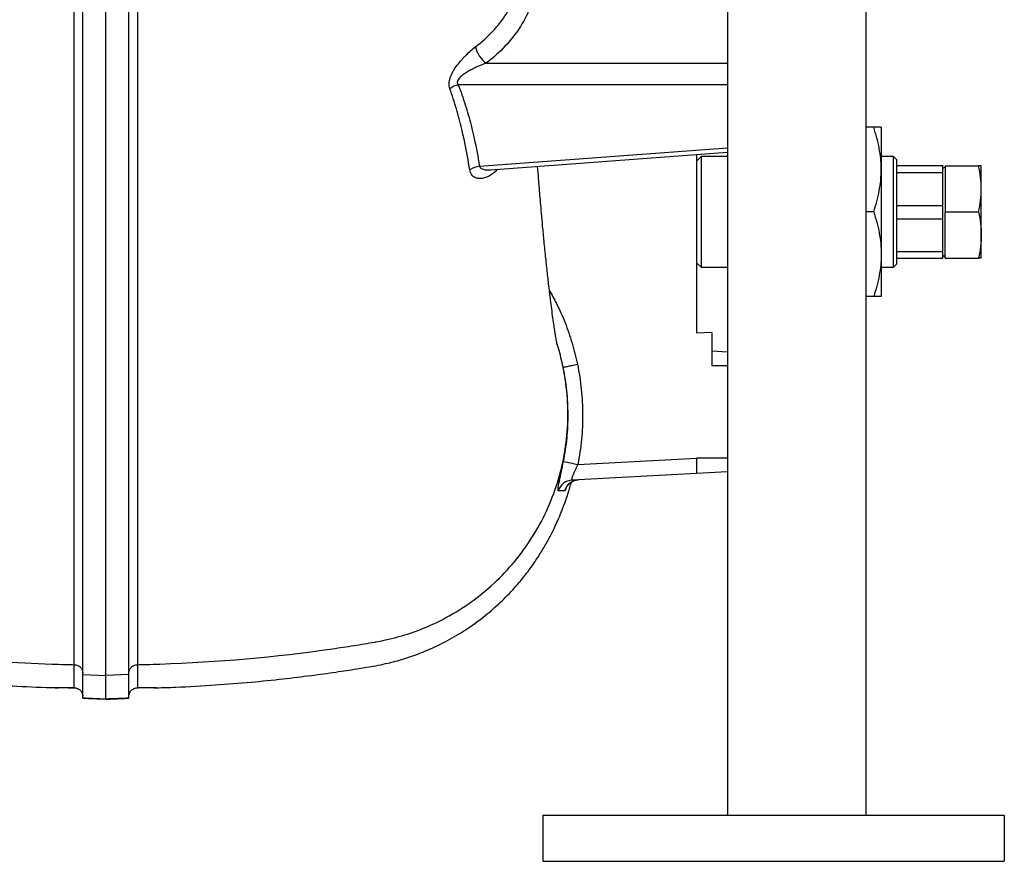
# Model space of a CAD drawing. Header units: millimetres. Extents: x 1108 to 5030, y 1860 to 4202.
# Tile 8 of 16: x 4390 to 5030, y 1860 to 2407. Entities that reach past the tile are written whole.
import ezdxf

# ---------------------------------------------------------------- set-up
doc = ezdxf.new("R2010")
doc.units = ezdxf.units.MM
doc.header["$LTSCALE"] = 2

msp = doc.modelspace()

# ---------------------------------------------------------------- linework, layer by layer
at = {"color": 7, "linetype": 'Continuous', "lineweight": 25}
for p, q in [((4849.92, 2419.98), (4849.92, 1889.98)), ((4939.92, 2419.98), (4939.92, 1889.98)), ((4693.17, 2378.71), (4849.92, 2378.71)), ((4849.92, 2364.59), (4674.99, 2364.59)), ((4945.01, 2336.98), (4939.92, 2336.98)), ((4949.92, 2336.98), (4949.92, 2309.48)), ((4688.81, 2311.68), (4849.92, 2323.62)), ((4696.14, 2309.3), (4849.92, 2320.7)), ((4829.92, 2319.21), (4829.92, 2203.12)), ((4832.92, 2317.98), (4829.92, 2314.98)), ((4849.92, 2317.98), (4832.92, 2317.98)), ((4832.92, 2317.98), (4832.92, 2281.62)), ((4957.92, 2317.98), (4949.92, 2317.98)), ((4959.92, 2315.98), (4957.92, 2317.98)), ((4957.92, 2281.62), (4957.92, 2317.98)), ((4959.92, 2315.98), (4959.92, 2281.64)), ((4959.92, 2312.1), (4989.92, 2312.1)), ((4989.92, 2311.85), (4959.92, 2311.85)), ((4989.92, 2311.85), (4989.92, 2312.1)), ((4989.92, 2307.61), (4989.92, 2311.85)), ((4991.52, 2311.09), (4989.92, 2310.17)), ((4991.52, 2311.98), (4991.52, 2281.98)), ((4991.52, 2311.98), (5013.24, 2311.98)), ((5014.92, 2296.98), (5014.92, 2311.98)), ((4949.92, 2309.48), (4949.92, 2254.48)), ((4959.92, 2307.61), (4989.92, 2307.61)), ((4989.92, 2285.83), (4989.92, 2307.61)), ((5014.92, 2266.98), (5014.92, 2296.98)), ((4989.92, 2285.83), (4959.92, 2285.83)), ((4989.92, 2277.48), (4989.92, 2285.83)), ((4832.92, 2281.62), (4832.92, 2245.98)), ((4945.01, 2281.98), (4939.92, 2281.98)), ((4957.92, 2245.98), (4957.92, 2281.62)), ((4959.92, 2281.64), (4959.92, 2247.98)), ((4991.52, 2281.98), (5013.24, 2281.98)), ((4991.52, 2251.98), (4991.52, 2281.98)), ((4959.92, 2277.48), (4989.92, 2277.48)), ((4989.92, 2255.96), (4989.92, 2277.48)), ((5014.92, 2251.98), (5014.92, 2266.98)), ((4949.92, 2254.48), (4949.92, 2226.98)), ((4989.92, 2255.96), (4959.92, 2255.96)), ((4989.92, 2251.86), (4989.92, 2255.96)), ((4989.92, 2253.79), (4991.52, 2252.86)), ((4829.92, 2248.98), (4832.92, 2245.98)), ((4957.92, 2245.98), (4959.92, 2247.98)), ((4959.92, 2251.86), (4989.92, 2251.86)), ((4991.52, 2251.98), (5013.24, 2251.98)), ((4832.92, 2245.98), (4849.92, 2245.98)), ((4949.92, 2245.98), (4957.92, 2245.98)), ((4945.01, 2226.98), (4939.92, 2226.98)), ((4839.92, 2203.62), (4829.92, 2203.12)), ((4839.92, 2203.62), (4839.92, 2181.98)), ((4849.92, 2190.93), (4839.92, 2191.45)), ((4849.92, 2181.98), (4839.92, 2181.98)), ((4752.69, 2117.92), (4829.92, 2121.96)), ((4849.92, 2121.96), (4829.92, 2121.96)), ((4849.92, 2113.03), (4829.92, 2111.98)), ((4829.92, 2111.98), (4749.01, 2107.74)), ((4430.92, 1981.47), (4445.92, 1980.69)), ((4460.92, 1981.47), (4445.92, 1980.69)), ((4421.73, 1972.69), (4425.44, 1972.7)), ((4466.41, 1972.7), (4466.94, 1972.7)), ((4729.92, 1889.98), (4729.92, 1859.98)), ((4729.92, 1889.98), (5029.92, 1889.98)), ((5029.92, 1889.98), (5029.92, 1859.98)), ((4729.92, 1859.98), (5029.92, 1859.98))]:
    msp.add_line(p, q, dxfattribs=at)
at = {"color": 7, "linetype": 'Continuous', "lineweight": 25, "flags": 128}
msp.add_lwpolyline([(4750.25, 2107.34), (4751.69, 2107.76), (4753.23, 2107.96)], dxfattribs=at)
at = {"color": 7, "linetype": 'Continuous', "lineweight": 25}
for centre, radius, start, end in [((4702.21, 2392.12), 16.17, 189.98325, 236.02893), ((4678.12, 2350.81), 14.13, 102.79003, 127.45867), ((4690.21, 2298.71), 13.04, 96.13577, 126.31694), ((4803.17, 2380.46), 267.35, 257.08823, 259.11592), ((4749.54, 2097.78), 9.97, 93.05144, 162.49444)]:
    msp.add_arc(centre, radius, start, end, dxfattribs=at)
at = {"color": 8, "linetype": 'Continuous', "lineweight": 25}
msp.add_arc((4753.76, 2097.98), 9.99, 110.55964, 164.32668, dxfattribs=at)
at = {"color": 7, "linetype": 'Continuous', "lineweight": 25}
for points, knots in [([(4425.43, 1987.76), (4425.44, 1992.43), (4425.44, 1997.09), (4425.44, 2003.94), (4425.44, 2005.36), (4425.44, 2008.33), (4425.44, 2009.88), (4425.44, 2013.1), (4425.44, 2014.78), (4425.44, 2018.25), (4425.44, 2020.04), (4425.44, 2025.58), (4425.44, 2029.47), (4425.44, 2037.61), (4425.44, 2041.85), (4425.44, 2055.12), (4425.44, 2064.68), (4425.44, 2085.33), (4425.44, 2096.42), (4425.44, 2114.17), (4425.44, 2120.28), (4425.44, 2129.74), (4425.44, 2132.94), (4425.44, 2139.44), (4425.44, 2142.73), (4425.43, 2159.36), (4425.43, 2173.28), (4425.43, 2202.33), (4425.44, 2217.45), (4425.44, 2248.93), (4425.44, 2265.28), (4425.44, 2299.21), (4425.44, 2316.79), (4425.44, 2339.57), (4425.44, 2344.17), (4425.44, 2353.42), (4425.44, 2358.08), (4425.44, 2372.11), (4425.44, 2381.56), (4425.44, 2410.18), (4425.44, 2429.63), (4425.44, 2469.29), (4425.43, 2489.49), (4425.43, 2530.65), (4425.43, 2551.61), (4425.44, 2583.65), (4425.44, 2594.43), (4425.44, 2616.18), (4425.44, 2627.07), (4425.43, 2659.79), (4425.43, 2681.67), (4425.43, 2725.56), (4425.43, 2747.57), (4425.43, 2791.71), (4425.43, 2813.85), (4425.43, 2847.16), (4425.43, 2858.28), (4425.43, 2874.99), (4425.43, 2880.55), (4425.43, 2891.63), (4425.43, 2897.15), (4425.43, 2924.68), (4425.43, 2946.43), (4425.43, 2989.35), (4425.43, 3010.51), (4425.43, 3052.24), (4425.43, 3072.82), (4425.43, 3098.17), (4425.43, 3103.22), (4425.43, 3113.28), (4425.43, 3118.3), (4425.43, 3133.23), (4425.43, 3143.03), (4425.43, 3162.32), (4425.43, 3171.81), (4425.43, 3190.46), (4425.43, 3199.63), (4425.43, 3217.64), (4425.43, 3226.49), (4425.43, 3243.96), (4425.43, 3252.57), (4425.43, 3269.54), (4425.43, 3277.88), (4425.43, 3294.23), (4425.43, 3302.24), (4425.43, 3312.03), (4425.43, 3313.98), (4425.43, 3317.85), (4425.43, 3319.76), (4425.43, 3325.47), (4425.43, 3329.22), (4425.43, 3340.28), (4425.43, 3347.42), (4425.43, 3361.22), (4425.43, 3367.87), (4425.43, 3380.65), (4425.43, 3386.79), (4425.43, 3398.54), (4425.43, 3404.15), (4425.43, 3412.14), (4425.43, 3414.73), (4425.43, 3419.75), (4425.43, 3422.18), (4425.43, 3426.86), (4425.43, 3429.11), (4425.43, 3433.44), (4425.43, 3435.53), (4425.43, 3441.57), (4425.43, 3445.31), (4425.43, 3452.29), (4425.43, 3455.54), (4425.43, 3461.67), (4425.43, 3464.55), (4425.43, 3470.14), (4425.43, 3472.85), (4425.43, 3478.32), (4425.43, 3481.09), (4425.43, 3483.9)], [0, 0, 0, 0, 0.03125, 0.03125, 0.039063, 0.039063, 0.046875, 0.046875, 0.054688, 0.054688, 0.0625, 0.0625, 0.078125, 0.078125, 0.09375, 0.09375, 0.125, 0.125, 0.15625, 0.15625, 0.171875, 0.171875, 0.179688, 0.179688, 0.1875, 0.1875, 0.21875, 0.21875, 0.25, 0.25, 0.28125, 0.28125, 0.3125, 0.3125, 0.320313, 0.320313, 0.328125, 0.328125, 0.34375, 0.34375, 0.375, 0.375, 0.40625, 0.40625, 0.4375, 0.4375, 0.453125, 0.453125, 0.46875, 0.46875, 0.5, 0.5, 0.53125, 0.53125, 0.5625, 0.5625, 0.578125, 0.578125, 0.585938, 0.585938, 0.59375, 0.59375, 0.625, 0.625, 0.65625, 0.65625, 0.6875, 0.6875, 0.695313, 0.695313, 0.703125, 0.703125, 0.71875, 0.71875, 0.734375, 0.734375, 0.75, 0.75, 0.765625, 0.765625, 0.78125, 0.78125, 0.796875, 0.796875, 0.8125, 0.8125, 0.816406, 0.816406, 0.820313, 0.820313, 0.828125, 0.828125, 0.84375, 0.84375, 0.859375, 0.859375, 0.875, 0.875, 0.890625, 0.890625, 0.898438, 0.898438, 0.90625, 0.90625, 0.914063, 0.914063, 0.921875, 0.921875, 0.9375, 0.9375, 0.953125, 0.953125, 0.96875, 0.96875, 0.984375, 0.984375, 1, 1, 1, 1]), ([(4466.41, 3483.88), (4466.42, 3481.08), (4466.42, 3478.32), (4466.42, 3472.87), (4466.42, 3470.16), (4466.42, 3464.59), (4466.42, 3461.71), (4466.42, 3457.12), (4466.42, 3455.55), (4466.42, 3452.29), (4466.42, 3450.61), (4466.42, 3445.39), (4466.42, 3441.68), (4466.42, 3433.72), (4466.42, 3429.48), (4466.42, 3420.31), (4466.42, 3415.36), (4466.42, 3404.83), (4466.42, 3399.26), (4466.42, 3387.54), (4466.42, 3381.39), (4466.42, 3371.75), (4466.42, 3368.46), (4466.42, 3361.74), (4466.42, 3358.33), (4466.42, 3347.92), (4466.42, 3340.77), (4466.41, 3326.06), (4466.41, 3318.51), (4466.41, 3303), (4466.41, 3295.05), (4466.41, 3278.75), (4466.41, 3270.4), (4466.41, 3253.36), (4466.41, 3244.67), (4466.41, 3231.43), (4466.41, 3226.98), (4466.41, 3218.03), (4466.41, 3213.53), (4466.41, 3199.92), (4466.41, 3190.73), (4466.41, 3172.07), (4466.41, 3162.61), (4466.41, 3133.88), (4466.41, 3114.24), (4466.41, 3073.99), (4466.41, 3053.38), (4466.41, 3026.99), (4466.41, 3021.67), (4466.41, 3011.04), (4466.41, 3005.71), (4466.41, 2989.69), (4466.41, 2978.97), (4466.41, 2957.44), (4466.41, 2946.63), (4466.41, 2924.94), (4466.41, 2914.05), (4466.41, 2881.28), (4466.41, 2859.28), (4466.41, 2826.04), (4466.41, 2814.91), (4466.41, 2798.17), (4466.41, 2792.57), (4466.41, 2781.38), (4466.41, 2775.79), (4466.41, 2747.91), (4466.41, 2725.76), (4466.41, 2681.77), (4466.41, 2659.93), (4466.41, 2616.54), (4466.41, 2595), (4466.41, 2568.27), (4466.41, 2562.93), (4466.41, 2552.27), (4466.41, 2546.95), (4466.41, 2531.06), (4466.41, 2520.58), (4466.41, 2489.48), (4466.41, 2469.18), (4466.41, 2429.43), (4466.41, 2409.98), (4466.41, 2371.92), (4466.41, 2353.31), (4466.41, 2330.57), (4466.41, 2326.05), (4466.41, 2317.05), (4466.41, 2312.59), (4466.41, 2299.31), (4466.41, 2290.63), (4466.41, 2265.06), (4466.41, 2248.65), (4466.41, 2217.1), (4466.41, 2201.96), (4466.41, 2172.92), (4466.41, 2159.02), (4466.41, 2142.42), (4466.41, 2139.14), (4466.41, 2132.66), (4466.41, 2129.46), (4466.41, 2120), (4466.41, 2113.9), (4466.41, 2096.16), (4466.41, 2085.1), (4466.41, 2064.5), (4466.41, 2054.98), (4466.41, 2041.78), (4466.41, 2037.56), (4466.41, 2029.47), (4466.41, 2025.59), (4466.41, 2018.26), (4466.41, 2014.79), (4466.41, 2009.95), (4466.41, 2008.39), (4466.41, 2005.41), (4466.41, 2003.98), (4466.41, 1997.11), (4466.41, 1992.44), (4466.41, 1987.76)], [0, 0, 0, 0, 0.015625, 0.015625, 0.03125, 0.03125, 0.046875, 0.046875, 0.054688, 0.054688, 0.0625, 0.0625, 0.078125, 0.078125, 0.09375, 0.09375, 0.109375, 0.109375, 0.125, 0.125, 0.140625, 0.140625, 0.148438, 0.148438, 0.15625, 0.15625, 0.171875, 0.171875, 0.1875, 0.1875, 0.203125, 0.203125, 0.21875, 0.21875, 0.234375, 0.234375, 0.242188, 0.242188, 0.25, 0.25, 0.265625, 0.265625, 0.28125, 0.28125, 0.3125, 0.3125, 0.34375, 0.34375, 0.351562, 0.351562, 0.359375, 0.359375, 0.375, 0.375, 0.390625, 0.390625, 0.40625, 0.40625, 0.4375, 0.4375, 0.453125, 0.453125, 0.460937, 0.460937, 0.46875, 0.46875, 0.5, 0.5, 0.53125, 0.53125, 0.5625, 0.5625, 0.570312, 0.570312, 0.578125, 0.578125, 0.59375, 0.59375, 0.625, 0.625, 0.65625, 0.65625, 0.6875, 0.6875, 0.695312, 0.695312, 0.703125, 0.703125, 0.71875, 0.71875, 0.75, 0.75, 0.78125, 0.78125, 0.8125, 0.8125, 0.820312, 0.820312, 0.828125, 0.828125, 0.84375, 0.84375, 0.875, 0.875, 0.90625, 0.90625, 0.921875, 0.921875, 0.9375, 0.9375, 0.953125, 0.953125, 0.960937, 0.960937, 0.96875, 0.96875, 1, 1, 1, 1]), ([(4430.92, 1981.47), (4430.92, 1983.19), (4430.92, 1985.01), (4430.92, 1988.94), (4430.92, 1991.07), (4430.92, 1997.92), (4430.92, 2003.08), (4430.92, 2014.49), (4430.92, 2020.75), (4430.92, 2034.32), (4430.92, 2041.63), (4430.92, 2065.15), (4430.92, 2082.92), (4430.92, 2112.81), (4430.92, 2123.32), (4430.92, 2145.41), (4430.92, 2156.93), (4430.92, 2192.77), (4430.92, 2218.44), (4430.92, 2259.55), (4430.92, 2273.69), (4430.92, 2302.87), (4430.92, 2317.93), (4430.92, 2348.8), (4430.92, 2364.54), (4430.92, 2396.55), (4430.92, 2412.84), (4430.92, 2462.59), (4430.92, 2496.87), (4430.92, 2550.22), (4430.92, 2568.32), (4430.92, 2604.66), (4430.92, 2622.92), (4430.92, 2677.99), (4430.92, 2715.09), (4430.92, 2771.3), (4430.92, 2790.21), (4430.92, 2827.96), (4430.92, 2846.77), (4430.92, 2884.06), (4430.92, 2902.55), (4430.92, 2939.36), (4430.92, 2957.65), (4430.92, 2993.94), (4430.92, 3011.97), (4430.92, 3047.75), (4430.92, 3065.39), (4430.92, 3117.15), (4430.92, 3150.21), (4430.92, 3197.68), (4430.92, 3213.16), (4430.92, 3235.81), (4430.92, 3243.24), (4430.92, 3257.93), (4430.92, 3265.22), (4430.92, 3286.55), (4430.92, 3300.21), (4430.92, 3326.42), (4430.92, 3338.95), (4430.92, 3350.88)], [0.1948361, 0.1948361, 0.1948361, 0.1948361, 0.2074168, 0.2074168, 0.2199975, 0.2199975, 0.2451588, 0.2451588, 0.2703202, 0.2703202, 0.2954816, 0.2954816, 0.3458043, 0.3458043, 0.3709657, 0.3709657, 0.3961271, 0.3961271, 0.4464498, 0.4464498, 0.4716112, 0.4716112, 0.4967726, 0.4967726, 0.5219339, 0.5219339, 0.5470953, 0.5470953, 0.597418, 0.597418, 0.6225794, 0.6225794, 0.6477408, 0.6477408, 0.6980635, 0.6980635, 0.7232249, 0.7232249, 0.7483863, 0.7483863, 0.7735477, 0.7735477, 0.798709, 0.798709, 0.8238704, 0.8238704, 0.8490318, 0.8490318, 0.8993545, 0.8993545, 0.9245159, 0.9245159, 0.9370966, 0.9370966, 0.9496773, 0.9496773, 0.9748386, 0.9748386, 1, 1, 1, 1]), ([(4445.92, 1980.69), (4445.92, 1982.42), (4445.92, 1984.24), (4445.92, 1988.18), (4445.92, 1990.31), (4445.92, 1997.16), (4445.92, 2002.32), (4445.92, 2013.75), (4445.92, 2020.01), (4445.92, 2033.59), (4445.92, 2040.91), (4445.92, 2064.45), (4445.92, 2082.24), (4445.92, 2112.15), (4445.92, 2122.67), (4445.92, 2144.78), (4445.92, 2156.32), (4445.92, 2192.19), (4445.92, 2217.88), (4445.92, 2259.03), (4445.92, 2273.18), (4445.92, 2302.39), (4445.92, 2317.47), (4445.92, 2348.36), (4445.92, 2364.12), (4445.92, 2396.16), (4445.92, 2412.47), (4445.92, 2462.27), (4445.92, 2496.58), (4445.92, 2549.98), (4445.92, 2568.1), (4445.92, 2604.47), (4445.92, 2622.76), (4445.92, 2677.88), (4445.92, 2715.01), (4445.92, 2771.28), (4445.92, 2790.21), (4445.92, 2828), (4445.92, 2846.83), (4445.92, 2884.16), (4445.92, 2902.67), (4445.92, 2939.51), (4445.92, 2957.82), (4445.92, 2994.16), (4445.92, 3012.21), (4445.92, 3048.02), (4445.92, 3065.69), (4445.92, 3117.5), (4445.92, 3150.59), (4445.92, 3198.12), (4445.92, 3213.62), (4445.92, 3236.29), (4445.92, 3243.73), (4445.92, 3258.43), (4445.92, 3265.73), (4445.92, 3287.09), (4445.92, 3300.75), (4445.92, 3326.99), (4445.92, 3339.54), (4445.92, 3351.49)], [0.1948361, 0.1948361, 0.1948361, 0.1948361, 0.2074168, 0.2074168, 0.2199975, 0.2199975, 0.2451588, 0.2451588, 0.2703202, 0.2703202, 0.2954816, 0.2954816, 0.3458043, 0.3458043, 0.3709657, 0.3709657, 0.3961271, 0.3961271, 0.4464498, 0.4464498, 0.4716112, 0.4716112, 0.4967726, 0.4967726, 0.5219339, 0.5219339, 0.5470953, 0.5470953, 0.597418, 0.597418, 0.6225794, 0.6225794, 0.6477408, 0.6477408, 0.6980635, 0.6980635, 0.7232249, 0.7232249, 0.7483863, 0.7483863, 0.7735477, 0.7735477, 0.798709, 0.798709, 0.8238704, 0.8238704, 0.8490318, 0.8490318, 0.8993545, 0.8993545, 0.9245159, 0.9245159, 0.9370966, 0.9370966, 0.9496773, 0.9496773, 0.9748386, 0.9748386, 1, 1, 1, 1]), ([(4460.92, 1981.47), (4460.92, 1983.19), (4460.92, 1985.01), (4460.92, 1988.94), (4460.92, 1991.07), (4460.92, 1997.92), (4460.92, 2003.08), (4460.92, 2014.49), (4460.92, 2020.75), (4460.92, 2034.32), (4460.92, 2041.63), (4460.92, 2065.15), (4460.92, 2082.92), (4460.92, 2112.81), (4460.92, 2123.32), (4460.92, 2145.41), (4460.92, 2156.93), (4460.92, 2192.77), (4460.92, 2218.44), (4460.92, 2259.55), (4460.92, 2273.69), (4460.92, 2302.87), (4460.92, 2317.93), (4460.92, 2348.8), (4460.92, 2364.54), (4460.92, 2396.55), (4460.92, 2412.84), (4460.92, 2462.59), (4460.92, 2496.87), (4460.92, 2550.22), (4460.92, 2568.32), (4460.92, 2604.66), (4460.92, 2622.92), (4460.92, 2677.99), (4460.92, 2715.09), (4460.92, 2771.3), (4460.92, 2790.21), (4460.92, 2827.96), (4460.92, 2846.77), (4460.92, 2884.06), (4460.92, 2902.55), (4460.92, 2939.36), (4460.92, 2957.65), (4460.92, 2993.94), (4460.92, 3011.97), (4460.92, 3047.75), (4460.92, 3065.39), (4460.92, 3117.15), (4460.92, 3150.21), (4460.92, 3197.68), (4460.92, 3213.16), (4460.92, 3235.81), (4460.92, 3243.24), (4460.92, 3257.93), (4460.92, 3265.22), (4460.92, 3286.55), (4460.92, 3300.21), (4460.92, 3326.42), (4460.92, 3338.95), (4460.92, 3350.88)], [0.1948361, 0.1948361, 0.1948361, 0.1948361, 0.2074168, 0.2074168, 0.2199975, 0.2199975, 0.2451588, 0.2451588, 0.2703202, 0.2703202, 0.2954816, 0.2954816, 0.3458043, 0.3458043, 0.3709657, 0.3709657, 0.3961271, 0.3961271, 0.4464498, 0.4464498, 0.4716112, 0.4716112, 0.4967726, 0.4967726, 0.5219339, 0.5219339, 0.5470953, 0.5470953, 0.597418, 0.597418, 0.6225794, 0.6225794, 0.6477408, 0.6477408, 0.6980635, 0.6980635, 0.7232249, 0.7232249, 0.7483863, 0.7483863, 0.7735477, 0.7735477, 0.798709, 0.798709, 0.8238704, 0.8238704, 0.8490318, 0.8490318, 0.8993545, 0.8993545, 0.9245159, 0.9245159, 0.9370966, 0.9370966, 0.9496773, 0.9496773, 0.9748386, 0.9748386, 1, 1, 1, 1]), ([(4686.28, 2389.32), (4690.45, 2392.49), (4694.18, 2395.88), (4700.86, 2403.04), (4703.81, 2406.82), (4706.97, 2411.79), (4707.57, 2412.8), (4708.73, 2414.83), (4709.28, 2415.86), (4710.84, 2418.95), (4711.77, 2421.05), (4713.39, 2425.3), (4714.1, 2427.47), (4715.26, 2431.82), (4715.72, 2434.02), (4716.06, 2436.23)], [0, 0, 0, 0, 0.25, 0.25, 0.5, 0.5, 0.5625, 0.5625, 0.625, 0.625, 0.75, 0.75, 0.875, 0.875, 1, 1, 1, 1]), ([(4725.45, 2428.9), (4724.7, 2424.15), (4723.44, 2419.52), (4720.81, 2412.74), (4719.81, 2410.5), (4718.12, 2407.19), (4717.53, 2406.09), (4716.27, 2403.91), (4715.61, 2402.83), (4712.19, 2397.5), (4708.99, 2393.45), (4701.74, 2385.76), (4697.69, 2382.12), (4693.17, 2378.71)], [0, 0, 0, 0, 0.25, 0.25, 0.375, 0.375, 0.4375, 0.4375, 0.5, 0.5, 0.75, 0.75, 1, 1, 1, 1]), ([(4669.53, 2362.02), (4669.34, 2362.55), (4669.2, 2363.11), (4669.03, 2364.3), (4669.01, 2364.92), (4669.06, 2365.88), (4669.09, 2366.2), (4669.18, 2366.87), (4669.24, 2367.21), (4669.46, 2368.22), (4669.66, 2368.9), (4670.15, 2370.27), (4670.44, 2370.95), (4671.09, 2372.3), (4671.45, 2372.96), (4672.59, 2374.92), (4673.46, 2376.19), (4675.28, 2378.6), (4676.23, 2379.75), (4677.7, 2381.41), (4678.21, 2381.95), (4679.21, 2383.01), (4679.71, 2383.52), (4681.22, 2385.01), (4682.23, 2385.95), (4684.26, 2387.71), (4685.27, 2388.54), (4686.28, 2389.32)], [0, 0, 0, 0, 0.0625, 0.0625, 0.125, 0.125, 0.15625, 0.15625, 0.1875, 0.1875, 0.25, 0.25, 0.3125, 0.3125, 0.375, 0.375, 0.5, 0.5, 0.625, 0.625, 0.6875, 0.6875, 0.75, 0.75, 0.875, 0.875, 1, 1, 1, 1]), ([(4693.17, 2378.71), (4691.27, 2378.01), (4689.36, 2377.23), (4686.5, 2375.93), (4685.54, 2375.47), (4683.63, 2374.51), (4682.68, 2374), (4680.81, 2372.92), (4679.88, 2372.35), (4678.53, 2371.42), (4678.08, 2371.1), (4677.22, 2370.43), (4676.8, 2370.07), (4676.01, 2369.32), (4675.63, 2368.92), (4674.98, 2368.06), (4674.7, 2367.6), (4674.45, 2366.89), (4674.4, 2366.65), (4674.36, 2366.18), (4674.37, 2365.95), (4674.46, 2365.52), (4674.53, 2365.31), (4674.73, 2364.93), (4674.85, 2364.75), (4674.99, 2364.59)], [0, 0, 0, 0, 0.25, 0.25, 0.375, 0.375, 0.5, 0.5, 0.625, 0.625, 0.6875, 0.6875, 0.75, 0.75, 0.8125, 0.8125, 0.875, 0.875, 0.90625, 0.90625, 0.9375, 0.9375, 0.96875, 0.96875, 1, 1, 1, 1]), ([(4682.48, 2309.22), (4681.11, 2318.12), (4679.41, 2326.99), (4676.24, 2340.2), (4675.07, 2344.59), (4672.5, 2353.34), (4671.09, 2357.69), (4669.53, 2362.02)], [0, 0, 0, 0, 0.5, 0.5, 0.75, 0.75, 1, 1, 1, 1]), ([(4674.99, 2364.59), (4676.67, 2360.27), (4678.18, 2355.92), (4680.93, 2347.17), (4682.17, 2342.78), (4685.56, 2329.54), (4687.36, 2320.64), (4688.81, 2311.68)], [0, 0, 0, 0, 0.25, 0.25, 0.5, 0.5, 1, 1, 1, 1]), ([(4949.92, 2309.48), (4949.92, 2310.65), (4949.9, 2311.82), (4949.78, 2314.15), (4949.7, 2315.32), (4949.36, 2318.79), (4949.03, 2321.1), (4947.74, 2327.97), (4946.51, 2332.49), (4945.01, 2336.98)], [0, 0, 0, 0, 0.125, 0.125, 0.25, 0.25, 0.5, 0.5, 1, 1, 1, 1]), ([(4949.92, 2336.98), (4949.92, 2336.98), (4949.9, 2336.98), (4949.78, 2336.98), (4949.7, 2336.98), (4949.36, 2336.98), (4949.02, 2336.98), (4947.73, 2336.98), (4946.5, 2336.98), (4945.01, 2336.98)], [0, 0, 0, 0, 0.125, 0.125, 0.25, 0.25, 0.5, 0.5, 1, 1, 1, 1]), ([(4739.3, 2195.87), (4739.3, 2195.88), (4739.29, 2195.9), (4739.26, 2195.95), (4739.24, 2195.98), (4739.23, 2195.99), (4739.23, 2195.98), (4739.25, 2195.9), (4739.28, 2195.81), (4739.28, 2195.8), (4739.27, 2195.84), (4739.23, 2196.07), (4739.08, 2196.8), (4738.85, 2198.05), (4738.59, 2199.51), (4738.25, 2201.5), (4737.8, 2204.26), (4737.22, 2208.1), (4736.51, 2213.01), (4735.76, 2218.6), (4734.92, 2225.16), (4733.99, 2232.9), (4732.96, 2242), (4731.89, 2252.05), (4730.83, 2262.51), (4729.87, 2272.46), (4729.11, 2280.84), (4728.52, 2287.81), (4727.93, 2294.98), (4727.31, 2302.46), (4726.78, 2308.81), (4726.55, 2311.55)], [0, 0, 0, 0, 0.02522, 0.050696, 0.072296, 0.089961, 0.103644, 0.113371, 0.12244, 0.142305, 0.1663, 0.190206, 0.218452, 0.245112, 0.272733, 0.301316, 0.339105, 0.380321, 0.426587, 0.477937, 0.523268, 0.575061, 0.632083, 0.686335, 0.743102, 0.794503, 0.840577, 0.881325, 0.917748, 0.964454, 1, 1, 1, 1]), ([(5014.92, 2296.98), (5014.92, 2299.48), (5014.77, 2301.98), (5014.19, 2306.98), (5013.76, 2309.48), (5013.24, 2311.98)], [0, 0, 0, 0, 0.5, 0.5, 1, 1, 1, 1]), ([(5014.92, 2311.98), (5014.92, 2311.98), (5014.77, 2311.98), (5014.19, 2311.98), (5013.76, 2311.98), (5013.24, 2311.98)], [0, 0, 0, 0, 0.5, 0.5, 1, 1, 1, 1]), ([(4700.59, 2309.66), (4699.75, 2308.75), (4698.89, 2307.95), (4697.12, 2306.54), (4696.22, 2305.93), (4694.42, 2304.93), (4693.52, 2304.53), (4692.17, 2304.1), (4691.72, 2303.97), (4690.83, 2303.79), (4690.38, 2303.72), (4689.07, 2303.61), (4688.22, 2303.65), (4687.02, 2303.9), (4686.63, 2304.02), (4685.88, 2304.32), (4685.51, 2304.51), (4684.84, 2304.95), (4684.52, 2305.21), (4683.93, 2305.81), (4683.67, 2306.15), (4682.97, 2307.28), (4682.64, 2308.17), (4682.48, 2309.22)], [0, 0, 0, 0, 0.125, 0.125, 0.25, 0.25, 0.375, 0.375, 0.4375, 0.4375, 0.5, 0.5, 0.625, 0.625, 0.6875, 0.6875, 0.75, 0.75, 0.8125, 0.8125, 0.875, 0.875, 1, 1, 1, 1]), ([(4945.01, 2281.98), (4946.51, 2286.48), (4947.75, 2291.01), (4949.46, 2300.17), (4949.92, 2304.79), (4949.92, 2309.48)], [0, 0, 0, 0, 0.5, 0.5, 1, 1, 1, 1]), ([(5013.24, 2281.98), (5013.76, 2284.48), (5014.19, 2286.98), (5014.77, 2291.98), (5014.92, 2294.48), (5014.92, 2296.98)], [0, 0, 0, 0, 0.5, 0.5, 1, 1, 1, 1]), ([(4945.01, 2281.98), (4946.51, 2277.48), (4947.75, 2272.95), (4949.46, 2263.79), (4949.92, 2259.16), (4949.92, 2254.48)], [0, 0, 0, 0, 0.5, 0.5, 1, 1, 1, 1]), ([(5013.24, 2281.98), (5013.76, 2279.48), (5014.19, 2276.98), (5014.77, 2271.98), (5014.92, 2269.48), (5014.92, 2266.98)], [0, 0, 0, 0, 0.5, 0.5, 1, 1, 1, 1]), ([(5014.92, 2266.98), (5014.92, 2264.48), (5014.77, 2261.98), (5014.19, 2256.98), (5013.76, 2254.48), (5013.24, 2251.98)], [0, 0, 0, 0, 0.5, 0.5, 1, 1, 1, 1]), ([(4949.92, 2254.48), (4949.92, 2253.31), (4949.9, 2252.14), (4949.78, 2249.8), (4949.7, 2248.64), (4949.36, 2245.16), (4949.03, 2242.86), (4947.74, 2235.99), (4946.51, 2231.47), (4945.01, 2226.98)], [0, 0, 0, 0, 0.125, 0.125, 0.25, 0.25, 0.5, 0.5, 1, 1, 1, 1]), ([(5014.92, 2251.98), (5014.92, 2251.98), (5014.77, 2251.98), (5014.19, 2251.98), (5013.76, 2251.98), (5013.24, 2251.98)], [0, 0, 0, 0, 0.5, 0.5, 1, 1, 1, 1]), ([(4949.92, 2226.98), (4949.92, 2226.98), (4949.9, 2226.98), (4949.78, 2226.98), (4949.7, 2226.98), (4949.36, 2226.98), (4949.02, 2226.98), (4947.73, 2226.98), (4946.5, 2226.98), (4945.01, 2226.98)], [0, 0, 0, 0, 0.125, 0.125, 0.25, 0.25, 0.5, 0.5, 1, 1, 1, 1]), ([(4743.17, 2180.98), (4742.27, 2185.17), (4741.19, 2190.19), (4739.5, 2195.04), (4739.22, 2195.84)], [0, 0, 0, 0, 0.833556, 1, 1, 1, 1]), ([(4743.17, 2180.98), (4743.19, 2181), (4743.44, 2181.06), (4744.37, 2181.28), (4745.06, 2181.43), (4746.76, 2181.79), (4747.78, 2182.01), (4750.01, 2182.48), (4751.22, 2182.73), (4752.44, 2182.98)], [0, 0, 0, 0, 0.25, 0.25, 0.5, 0.5, 0.75, 0.75, 1, 1, 1, 1]), ([(4752.44, 2182.98), (4753, 2180.29), (4753.49, 2177.58), (4754.33, 2172.15), (4754.69, 2169.42), (4755.54, 2161.25), (4755.83, 2155.82), (4755.86, 2144.96), (4755.61, 2139.54), (4754.57, 2128.72), (4753.77, 2123.31), (4752.69, 2117.92)], [0, 0, 0, 0, 0.125, 0.125, 0.25, 0.25, 0.5, 0.5, 0.75, 0.75, 1, 1, 1, 1]), ([(4620.99, 2002.48), (4621.18, 2002.51), (4621.38, 2002.54), (4622.95, 2002.81), (4625.55, 2003.31), (4638.43, 2006.14), (4648.96, 2009.71), (4670.11, 2019.41), (4681.08, 2026.26), (4700.94, 2042.49), (4709.84, 2051.87), (4725.05, 2072.74), (4731.36, 2084.23), (4740.92, 2108.92), (4743.98, 2121.66), (4746.77, 2147.31), (4746.5, 2160.22), (4744.2, 2175.59), (4743.72, 2178.29), (4743.17, 2180.97)], [0.6657417, 0.6657417, 0.6657417, 0.6657417, 0.6666667, 0.6666667, 0.6729167, 0.675, 0.7083333, 0.7083333, 0.75, 0.75, 0.7916667, 0.7916667, 0.8333333, 0.8333333, 0.875, 0.875, 0.9166667, 0.9166667, 0.9255778, 0.9255778, 0.9255778, 0.9255778]), ([(4743.43, 2119.87), (4744.44, 2124.93), (4745.19, 2130.01), (4746.17, 2140.17), (4746.4, 2145.26), (4746.36, 2155.45), (4746.08, 2160.56), (4745.28, 2168.22), (4744.95, 2170.79), (4744.16, 2175.89), (4743.7, 2178.43), (4743.17, 2180.96)], [0, 0, 0, 0, 0.25, 0.25, 0.5, 0.5, 0.75, 0.75, 0.875, 0.875, 1, 1, 1, 1]), ([(4740.03, 2100.78), (4739.93, 2100.79), (4739.87, 2100.91), (4739.81, 2101.4), (4739.83, 2101.76), (4739.9, 2102.46), (4739.94, 2102.73), (4740.02, 2103.31), (4740.07, 2103.64), (4740.25, 2104.67), (4740.41, 2105.46), (4740.76, 2107.21), (4740.97, 2108.19), (4741.41, 2110.26), (4741.65, 2111.36), (4742.02, 2113.1), (4742.15, 2113.69), (4742.41, 2114.9), (4742.54, 2115.51), (4742.92, 2117.35), (4743.18, 2118.59), (4743.43, 2119.87)], [0, 0, 0, 0, 0.125, 0.125, 0.25, 0.25, 0.3125, 0.3125, 0.375, 0.375, 0.5, 0.5, 0.625, 0.625, 0.75, 0.75, 0.8125, 0.8125, 0.875, 0.875, 1, 1, 1, 1]), ([(4752.69, 2117.92), (4752.41, 2117.28), (4752.13, 2116.66), (4751.56, 2115.42), (4751.28, 2114.81), (4750.73, 2113.61), (4750.47, 2113.04), (4750.1, 2112.21), (4749.98, 2111.94), (4749.74, 2111.42), (4749.63, 2111.16), (4749.32, 2110.43), (4749.15, 2109.98), (4748.87, 2109.19), (4748.77, 2108.84), (4748.67, 2108.28), (4748.67, 2108.07), (4748.76, 2107.79), (4748.86, 2107.73), (4749.01, 2107.74)], [0, 0, 0, 0, 0.125, 0.125, 0.25, 0.25, 0.375, 0.375, 0.4375, 0.4375, 0.5, 0.5, 0.625, 0.625, 0.75, 0.75, 0.875, 0.875, 1, 1, 1, 1]), ([(4478.9, 1972.75), (4483.06, 1972.86), (4495.79, 1973.2), (4516.27, 1974.45), (4539.53, 1976.28), (4560.35, 1978.4), (4578.74, 1980.62), (4594.72, 1982.81), (4608.07, 1984.87), (4620.51, 1986.82), (4632.07, 1989.27), (4643.43, 1992.68), (4654.78, 1996.95), (4666.56, 2002.47), (4678.66, 2009.49), (4689.88, 2017.36), (4700.16, 2025.97), (4709.42, 2035.12), (4716.97, 2043.86), (4723.07, 2051.97), (4727.93, 2059.24), (4732.05, 2066.14), (4735.4, 2072.39), (4738.11, 2077.96), (4740.33, 2082.92), (4742.36, 2087.83), (4744.23, 2092.78), (4745.89, 2097.6), (4747.24, 2101.85), (4748.1, 2104.73), (4748.49, 2106.15), (4748.59, 2106.51)], [0, 0, 0, 0, 0.03538, 0.108221, 0.174281, 0.23355, 0.286022, 0.331696, 0.370574, 0.40078, 0.438703, 0.470903, 0.501438, 0.54169, 0.581301, 0.620179, 0.658272, 0.69549, 0.731956, 0.758937, 0.78545, 0.811528, 0.835812, 0.856368, 0.876323, 0.899521, 0.925164, 0.950142, 0.972502, 0.993082, 1, 1, 1, 1]), ([(4745.01, 2102.68), (4745.01, 2102.67), (4744.99, 2102.63), (4745.12, 2102.91), (4745.48, 2103.54), (4746.18, 2104.52), (4747.29, 2105.64), (4748.67, 2106.67), (4749.77, 2107.1), (4750.27, 2107.3)], [0, 0, 0, 0, 0.073033, 0.206146, 0.322391, 0.464093, 0.635674, 0.831807, 1, 1, 1, 1]), ([(4744.14, 2100.68), (4743.63, 2100.68), (4743.05, 2100.69), (4741.69, 2100.72), (4740.92, 2100.75), (4740.03, 2100.78)], [0, 0, 0, 0, 0.5, 0.5, 1, 1, 1, 1]), ([(4270.86, 2002.48), (4317.12, 1994.53), (4366.77, 1989.45), (4418.57, 1987.91), (4423.47, 1987.8), (4425.43, 1987.76)], [0, 0, 0, 0, 0.2666667, 0.2833333, 0.2945228, 0.2945228, 0.2945228, 0.2945228]), ([(4466.41, 1987.76), (4468.38, 1987.8), (4473.28, 1987.91), (4515.7, 1989.18), (4558.37, 1992.96), (4600.14, 1999.11), (4607.1, 2000.18), (4613.89, 2001.27), (4618.35, 2002.02), (4620.99, 2002.48)], [0.3721436, 0.3721436, 0.3721436, 0.3721436, 0.3833333, 0.4, 0.6133333, 0.6266667, 0.64, 0.6533333, 0.6657417, 0.6657417, 0.6657417, 0.6657417]), ([(4272.82, 1986.7), (4285.54, 1984.69), (4310.99, 1980.66), (4349.41, 1976.47), (4383.73, 1973.75), (4405.24, 1973.08), (4413.88, 1972.82)], [0, 0, 0, 0, 0.272311, 0.544776, 0.817294, 1, 1, 1, 1]), ([(4425.43, 1987.76), (4426.16, 1987.75), (4426.88, 1987.6), (4428.21, 1987.04), (4428.82, 1986.63), (4429.83, 1985.62), (4430.24, 1985.01), (4430.78, 1983.7), (4430.92, 1983), (4430.92, 1982.29)], [0, 0, 0, 0, 0.25, 0.25, 0.5, 0.5, 0.75, 0.75, 1, 1, 1, 1]), ([(4425.44, 1972.7), (4425.44, 1973.36), (4425.44, 1974.95), (4425.43, 1979.95), (4425.43, 1983.38), (4425.43, 1987.76)], [0, 0, 0, 0, 0.5, 0.5, 1, 1, 1, 1]), ([(4460.92, 1982.29), (4460.92, 1983), (4461.07, 1983.7), (4461.61, 1985.01), (4462.02, 1985.62), (4463.03, 1986.63), (4463.64, 1987.04), (4464.97, 1987.6), (4465.69, 1987.75), (4466.41, 1987.76)], [0, 0, 0, 0, 0.25, 0.25, 0.5, 0.5, 0.75, 0.75, 1, 1, 1, 1]), ([(4466.41, 1987.76), (4466.41, 1983.39), (4466.41, 1979.96), (4466.41, 1974.95), (4466.41, 1973.36), (4466.41, 1972.7)], [0, 0, 0, 0, 0.5, 0.5, 1, 1, 1, 1]), ([(4430.92, 1966.01), (4430.92, 1966.51), (4430.92, 1967.37), (4430.92, 1969.9), (4430.92, 1971.62), (4430.92, 1975.91), (4430.92, 1978.54), (4430.92, 1981.47)], [0.60066557, 0.60066557, 0.60066557, 0.60066557, 0.60999336, 0.60999336, 0.61983196, 0.61983196, 0.62967057, 0.62967057, 0.62967057, 0.62967057]), ([(4445.92, 1965.35), (4445.92, 1965.86), (4445.92, 1966.68), (4445.92, 1969.12), (4445.92, 1970.84), (4445.92, 1975.14), (4445.92, 1977.77), (4445.92, 1980.69)], [0.60140182, 0.60140182, 0.60140182, 0.60140182, 0.60999336, 0.60999336, 0.61983196, 0.61983196, 0.62967057, 0.62967057, 0.62967057, 0.62967057]), ([(4460.92, 1966.01), (4460.92, 1966.51), (4460.92, 1967.37), (4460.92, 1969.9), (4460.92, 1971.62), (4460.92, 1975.91), (4460.92, 1978.54), (4460.92, 1981.47)], [0.60066557, 0.60066557, 0.60066557, 0.60066557, 0.60999336, 0.60999336, 0.61983196, 0.61983196, 0.62967057, 0.62967057, 0.62967057, 0.62967057]), ([(4413.04, 1972.66), (4413.01, 1972.66), (4412.92, 1972.66), (4413.53, 1972.66), (4414.56, 1972.67), (4414.96, 1972.67)], [0, 0, 0, 0, 0.198649, 0.682144, 1, 1, 1, 1]), ([(4425.44, 1972.7), (4424.22, 1972.69), (4421.77, 1972.69), (4418.58, 1972.68), (4415.95, 1972.67), (4414.34, 1972.66), (4413.95, 1972.66), (4413.87, 1972.66)], [0, 0, 0, 0, 0.217086, 0.438949, 0.686686, 0.941609, 1, 1, 1, 1]), ([(4425.44, 1972.7), (4426.06, 1972.7), (4426.69, 1972.6), (4427.63, 1972.26), (4427.94, 1972.11), (4428.54, 1971.76), (4428.83, 1971.55), (4429.65, 1970.82), (4430.1, 1970.21), (4430.59, 1969.14), (4430.71, 1968.77), (4430.88, 1968), (4430.92, 1967.6), (4430.92, 1967.2)], [0, 0, 0, 0, 0.25, 0.25, 0.375, 0.375, 0.5, 0.5, 0.75, 0.75, 0.875, 0.875, 1, 1, 1, 1]), ([(4460.92, 1967.2), (4460.92, 1967.6), (4460.97, 1967.99), (4461.13, 1968.76), (4461.26, 1969.14), (4461.58, 1969.84), (4461.77, 1970.17), (4462.22, 1970.78), (4462.47, 1971.06), (4463.01, 1971.54), (4463.3, 1971.75), (4463.9, 1972.11), (4464.21, 1972.25), (4465.15, 1972.6), (4465.79, 1972.7), (4466.41, 1972.7)], [0, 0, 0, 0, 0.125, 0.125, 0.25, 0.25, 0.375, 0.375, 0.5, 0.5, 0.625, 0.625, 0.75, 0.75, 1, 1, 1, 1]), ([(4477.01, 1972.67), (4477.54, 1972.66), (4478.61, 1972.66), (4479.07, 1972.66), (4478.65, 1972.66), (4477.3, 1972.67), (4475.03, 1972.67), (4471.62, 1972.68), (4468.32, 1972.69), (4466.41, 1972.7)], [0, 0, 0, 0, 0.132115, 0.269838, 0.403679, 0.541402, 0.675243, 0.812966, 1, 1, 1, 1]), ([(4430.92, 1966.01), (4433.24, 1965.93), (4435.67, 1965.84), (4440.74, 1965.61), (4443.32, 1965.49), (4445.92, 1965.35)], [0, 0, 0, 0, 0.5, 0.5, 1, 1, 1, 1]), ([(4445.92, 1965.28), (4444.62, 1965.35), (4443.32, 1965.41), (4440.74, 1965.54), (4439.46, 1965.6), (4436.95, 1965.71), (4435.71, 1965.76), (4433.28, 1965.86), (4432.08, 1965.91), (4430.92, 1965.95)], [0, 0, 0, 0, 0.25, 0.25, 0.5, 0.5, 0.75, 0.75, 1, 1, 1, 1]), ([(4460.92, 1966.01), (4458.61, 1965.93), (4456.18, 1965.84), (4451.11, 1965.61), (4448.53, 1965.49), (4445.92, 1965.35)], [0, 0, 0, 0, 0.5, 0.5, 1, 1, 1, 1]), ([(4445.92, 1965.28), (4447.23, 1965.35), (4448.53, 1965.41), (4451.11, 1965.54), (4452.39, 1965.6), (4454.9, 1965.71), (4456.14, 1965.76), (4458.57, 1965.86), (4459.77, 1965.91), (4460.92, 1965.95)], [0, 0, 0, 0, 0.25, 0.25, 0.5, 0.5, 0.75, 0.75, 1, 1, 1, 1])]:
    msp.add_open_spline(points, degree=3, knots=knots, dxfattribs=at)
at = {"color": 8, "linetype": 'Continuous', "lineweight": 25}
for points, knots in [([(4688.81, 2311.68), (4688.97, 2311.32), (4689.24, 2310.7), (4690.43, 2309.85), (4692.64, 2309.17), (4694.82, 2309.32), (4696.08, 2309.41)], [0, 0, 0, 0, 0.15559, 0.270149, 0.580569, 1, 1, 1, 1]), ([(4734.23, 2230.98), (4735.8, 2228.19), (4739.64, 2221.41), (4744.57, 2209.95), (4749.24, 2196.74), (4751.37, 2187.58), (4752.44, 2182.98)], [0, 0, 0, 0, 0.186135, 0.452893, 0.725446, 1, 1, 1, 1]), ([(4745.03, 2102.67), (4744.91, 2102.31), (4744.44, 2100.91), (4744.27, 2100.78), (4744.14, 2100.68)], [0, 0, 0, 0, 0.252837, 1, 1, 1, 1])]:
    msp.add_open_spline(points, degree=3, knots=knots, dxfattribs=at)
at = {"color": 7, "linetype": 'Continuous', "lineweight": 25}
for points in [[(4829.92, 2121.96), (4829.92, 2120.66), (4829.92, 2119.35), (4829.92, 2118.14)], [(4829.92, 2118.14), (4829.92, 2116.93), (4829.92, 2115.83), (4829.92, 2114.9)], [(4829.92, 2114.9), (4829.92, 2113.98), (4829.92, 2113.24), (4829.92, 2112.74)], [(4829.92, 2112.74), (4829.92, 2112.24), (4829.92, 2111.98), (4829.92, 2111.98)]]:
    msp.add_open_spline(points, degree=3, dxfattribs=at)

doc.saveas('drawing.dxf')
